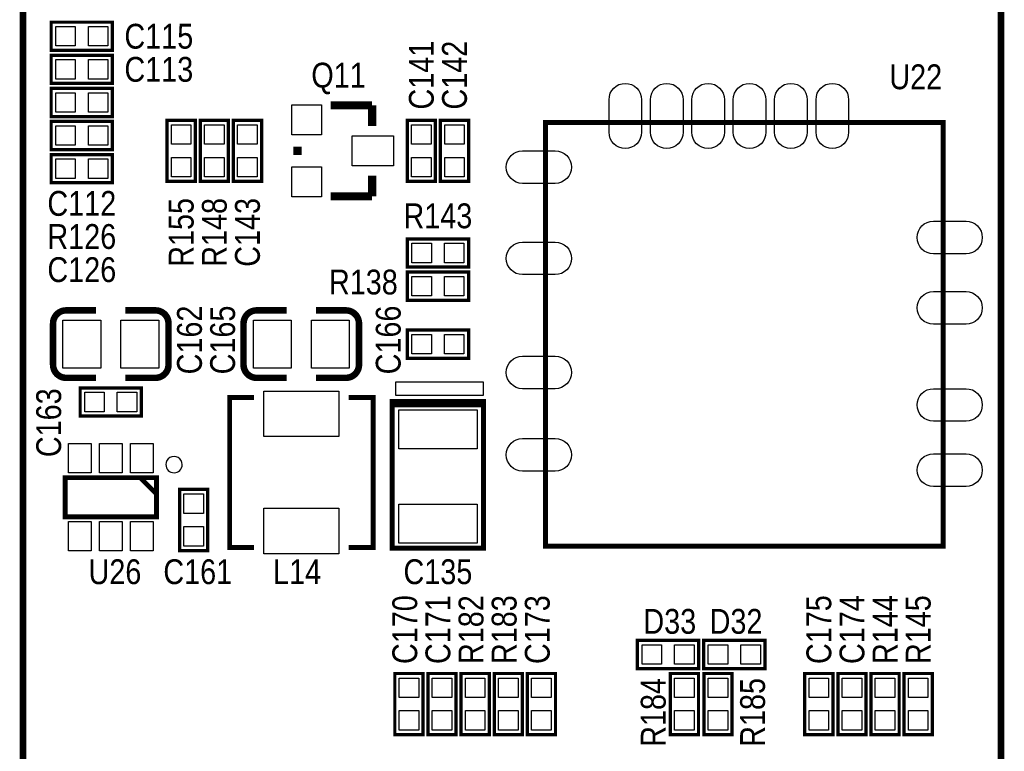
# Model space of a CAD drawing. Extents: x 0 to 176, y -10 to 100.
# Tile 10 of 15: x 111 to 141, y 21 to 44. Entities that reach past the tile are written whole.
import ezdxf
from ezdxf.enums import TextEntityAlignment as Align

# ---------------------------------------------------------------- set-up
doc = ezdxf.new("R2010")
doc.units = 0
doc.layers.add('DXF', color=212, linetype='CONTINUOUS')

msp = doc.modelspace()

# ---------------------------------------------------------------- linework, layer by layer
at = {"layer": 'DXF'}
for points, const_width in [([(111.224593, 19.199606), (111.224593, 65.548307), (141.224787, 65.548307), (141.224787, 19.199911), (141.224508, 19.199606), (141.224508, 12.899593)], 0.199898), ([(112.0902, 43.5356), (113.9698, 43.5356), (113.9698, 42.672), (112.0902, 42.672), (112.0902, 43.5356)], 0.1016), ([(112.0902, 42.5196), (113.9698, 42.5196), (113.9698, 41.656), (112.0902, 41.656), (112.0902, 42.5196)], 0.1016), ([(112.0902, 41.5036), (113.9698, 41.5036), (113.9698, 40.64), (112.0902, 40.64), (112.0902, 41.5036)], 0.1016), ([(121.9327, 40.983713), (120.6627, 40.983713)], 0.254), ([(121.9327, 40.348713), (121.9327, 40.983713)], 0.254), ([(113.9698, 39.624), (112.0902, 39.624), (112.0902, 40.4876), (113.9698, 40.4876), (113.9698, 39.624)], 0.1016), ([(115.6462, 38.646913), (115.6462, 40.526513), (116.5098, 40.526513), (116.5098, 38.646913), (115.6462, 38.646913)], 0.1016), ([(116.6622, 38.646913), (116.6622, 40.526513), (117.5258, 40.526513), (117.5258, 38.646913), (116.6622, 38.646913)], 0.1016), ([(117.6782, 38.646913), (117.6782, 40.526513), (118.5418, 40.526513), (118.5418, 38.646913), (117.6782, 38.646913)], 0.1016), ([(123.0122, 38.646913), (123.0122, 40.526513), (123.8758, 40.526513), (123.8758, 38.646913), (123.0122, 38.646913)], 0.1016), ([(124.0282, 38.646913), (124.0282, 40.526513), (124.8918, 40.526513), (124.8918, 38.646913), (124.0282, 38.646913)], 0.1016), ([(139.450089, 27.456892), (127.25019, 27.456892), (127.25019, 40.456891), (139.450089, 40.456891), (139.450089, 27.456892)], 0.150089), ([(119.6467, 39.713713), (119.6467, 39.459713)], 0.254), ([(112.0902, 39.4716), (113.9698, 39.4716), (113.9698, 38.608), (112.0902, 38.608), (112.0902, 39.4716)], 0.1016), ([(121.9327, 38.824713), (121.9327, 38.189713)], 0.254), ([(121.9327, 38.189713), (120.6627, 38.189713)], 0.254), ([(123.0122, 36.8808), (124.8918, 36.8808), (124.8918, 36.0172), (123.0122, 36.0172), (123.0122, 36.8808)], 0.1016), ([(123.0122, 35.8648), (124.8918, 35.8648), (124.8918, 35.0012), (123.0122, 35.0012), (123.0122, 35.8648)], 0.1016), ([(115.289101, 34.689999), (114.369088, 34.689999)], 0.199898), ([(121.131051, 34.689999), (120.211037, 34.689999)], 0.199898), ([(123.0122, 34.0868), (124.8918, 34.0868), (124.8918, 33.2232), (123.0122, 33.2232), (123.0122, 34.0868)], 0.1016), ([(112.548899, 32.620001), (113.468912, 32.620001)], 0.199898), ([(118.390848, 32.620001), (119.310861, 32.620001)], 0.199898), ([(112.9792, 32.3088), (114.8588, 32.3088), (114.8588, 31.4452), (112.9792, 31.4452), (112.9792, 32.3088)], 0.1016), ([(118.313505, 32.015405), (117.563595, 32.015405), (117.563595, 27.41549), (118.313505, 27.41549)], 0.150089), ([(121.213601, 27.41549), (121.963409, 27.41549), (121.963409, 32.015405), (121.213601, 32.015405)], 0.150089), ([(125.351997, 31.790894), (122.552003, 31.790894), (122.552003, 27.391106), (125.351997, 27.391106), (125.351997, 31.890995), (122.552003, 31.890995), (122.552003, 31.691097)], 0.150089), ([(115.318997, 28.356103), (115.318997, 29.555897), (112.519003, 29.555897), (112.519003, 28.356103), (115.318997, 28.356103)], 0.150089), ([(115.318997, 29.056101), (114.818897, 29.555897)], 0.150089), ([(116.0272, 27.316201), (116.0272, 29.195801), (116.8908, 29.195801), (116.8908, 27.316201), (116.0272, 27.316201)], 0.1016), ([(131.953, 23.6982), (130.0734, 23.6982), (130.0734, 24.5618), (131.953, 24.5618), (131.953, 23.6982)], 0.1016), ([(132.1054, 24.5618), (133.985, 24.5618), (133.985, 23.6982), (132.1054, 23.6982), (132.1054, 24.5618)], 0.1016), ([(123.4948, 23.5458), (123.4948, 21.6662), (122.6312, 21.6662), (122.6312, 23.5458), (123.4948, 23.5458)], 0.1016), ([(124.5108, 23.5458), (124.5108, 21.6662), (123.6472, 21.6662), (123.6472, 23.5458), (124.5108, 23.5458)], 0.1016), ([(124.6632, 21.6662), (124.6632, 23.5458), (125.5268, 23.5458), (125.5268, 21.6662), (124.6632, 21.6662)], 0.1016), ([(125.6792, 21.6662), (125.6792, 23.5458), (126.5428, 23.5458), (126.5428, 21.6662), (125.6792, 21.6662)], 0.1016), ([(126.6952, 21.6662), (126.6952, 23.5458), (127.5588, 23.5458), (127.5588, 21.6662), (126.6952, 21.6662)], 0.1016), ([(131.081297, 21.6662), (131.081297, 23.5458), (131.944897, 23.5458), (131.944897, 21.6662), (131.081297, 21.6662)], 0.1016), ([(132.113503, 21.6662), (132.113503, 23.5458), (132.977103, 23.5458), (132.977103, 21.6662), (132.113503, 21.6662)], 0.1016), ([(135.2042, 21.6662), (135.2042, 23.5458), (136.0678, 23.5458), (136.0678, 21.6662), (135.2042, 21.6662)], 0.1016), ([(136.2202, 21.6662), (136.2202, 23.5458), (137.0838, 23.5458), (137.0838, 21.6662), (136.2202, 21.6662)], 0.1016), ([(138.0998, 23.5458), (138.0998, 21.6662), (137.2362, 21.6662), (137.2362, 23.5458), (138.0998, 23.5458)], 0.1016), ([(139.1158, 23.5458), (139.1158, 21.6662), (138.2522, 21.6662), (138.2522, 23.5458), (139.1158, 23.5458)], 0.1016)]:
    msp.add_lwpolyline(points, dxfattribs=dict(at, const_width=const_width))
for points in [[(112.230408, 42.804105), (112.230408, 43.403495), (112.829797, 43.403495), (112.829797, 42.804105)], [(113.230203, 42.804105), (113.230203, 43.403495), (113.829592, 43.403495), (113.829592, 42.804105)], [(112.230408, 41.788105), (112.230408, 42.387495), (112.829797, 42.387495), (112.829797, 41.788105)], [(113.230203, 41.788105), (113.230203, 42.387495), (113.829592, 42.387495), (113.829592, 41.788105)], [(112.230408, 40.772105), (112.230408, 41.371495), (112.829797, 41.371495), (112.829797, 40.772105)], [(113.230203, 40.772105), (113.230203, 41.371495), (113.829592, 41.371495), (113.829592, 40.772105)], [(119.4689, 40.996413), (120.3833, 40.996413), (120.3833, 40.082013), (119.4689, 40.082013)], [(112.829797, 40.355495), (112.829797, 39.756105), (112.230408, 39.756105), (112.230408, 40.355495)], [(113.829592, 40.355495), (113.829592, 39.756105), (113.230203, 39.756105), (113.230203, 40.355495)], [(116.377695, 39.786916), (115.778305, 39.786916), (115.778305, 40.386305), (116.377695, 40.386305)], [(117.393695, 39.786916), (116.794305, 39.786916), (116.794305, 40.386305), (117.393695, 40.386305)], [(118.409695, 39.786916), (117.810305, 39.786916), (117.810305, 40.386305), (118.409695, 40.386305)], [(123.743695, 39.786916), (123.144305, 39.786916), (123.144305, 40.386305), (123.743695, 40.386305)], [(124.759695, 39.786916), (124.160305, 39.786916), (124.160305, 40.386305), (124.759695, 40.386305)], [(121.3231, 40.043913), (122.5931, 40.043913), (122.5931, 39.129513), (121.3231, 39.129513)], [(112.230408, 38.740105), (112.230408, 39.339495), (112.829797, 39.339495), (112.829797, 38.740105)], [(113.230203, 38.740105), (113.230203, 39.339495), (113.829592, 39.339495), (113.829592, 38.740105)], [(116.377695, 38.787121), (115.778305, 38.787121), (115.778305, 39.38651), (116.377695, 39.38651)], [(117.393695, 38.787121), (116.794305, 38.787121), (116.794305, 39.38651), (117.393695, 39.38651)], [(118.409695, 38.787121), (117.810305, 38.787121), (117.810305, 39.38651), (118.409695, 39.38651)], [(123.743695, 38.787121), (123.144305, 38.787121), (123.144305, 39.38651), (123.743695, 39.38651)], [(124.759695, 38.787121), (124.160305, 38.787121), (124.160305, 39.38651), (124.759695, 39.38651)], [(119.4689, 39.091413), (120.3833, 39.091413), (120.3833, 38.177013), (119.4689, 38.177013)], [(123.152408, 36.149305), (123.152408, 36.748695), (123.751797, 36.748695), (123.751797, 36.149305)], [(124.152203, 36.149305), (124.152203, 36.748695), (124.751592, 36.748695), (124.751592, 36.149305)], [(123.152408, 35.133305), (123.152408, 35.732695), (123.751797, 35.732695), (123.751797, 35.133305)], [(124.152203, 35.133305), (124.152203, 35.732695), (124.751592, 35.732695), (124.751592, 35.133305)], [(112.449, 32.920051), (112.449, 34.389949), (113.608993, 34.389949), (113.608993, 32.920051)], [(114.228982, 32.920051), (114.228982, 34.389949), (115.388974, 34.389949), (115.388974, 32.920051)], [(119.450955, 34.389949), (119.450955, 32.920051), (118.290962, 32.920051), (118.290962, 34.389949)], [(121.230936, 34.389949), (121.230936, 32.920051), (120.070943, 32.920051), (120.070943, 34.389949)], [(123.152408, 33.355305), (123.152408, 33.954695), (123.751797, 33.954695), (123.751797, 33.355305)], [(124.152203, 33.355305), (124.152203, 33.954695), (124.751592, 33.954695), (124.751592, 33.355305)], [(125.351997, 32.490893), (122.652003, 32.490893), (122.652003, 32.091097), (125.351997, 32.091097)], [(113.119408, 31.577305), (113.119408, 32.176695), (113.718797, 32.176695), (113.718797, 31.577305)], [(114.119203, 31.577305), (114.119203, 32.176695), (114.718592, 32.176695), (114.718592, 31.577305)], [(120.913487, 30.81561), (118.613491, 30.81561), (118.613491, 32.215607), (120.913487, 32.215607)], [(122.752002, 31.641059), (125.151998, 31.641059), (125.151998, 30.441163), (122.752002, 30.441163)], [(113.318988, 30.605844), (113.318988, 29.705948), (112.61899, 29.705948), (112.61899, 30.605844)], [(114.268999, 30.605844), (114.268999, 29.705948), (113.569001, 29.705948), (113.569001, 30.605844)], [(115.21901, 30.605844), (115.21901, 29.705948), (114.519012, 29.705948), (114.519012, 30.605844)], [(116.758695, 28.456204), (116.159305, 28.456204), (116.159305, 29.055593), (116.758695, 29.055593)], [(122.752002, 28.740837), (125.151998, 28.740837), (125.151998, 27.540941), (122.752002, 27.540941)], [(120.913487, 27.215414), (118.613491, 27.215414), (118.613491, 28.615411), (120.913487, 28.615411)], [(113.318988, 28.206052), (113.318988, 27.306156), (112.61899, 27.306156), (112.61899, 28.206052)], [(114.268999, 28.206052), (114.268999, 27.306156), (113.569001, 27.306156), (113.569001, 28.206052)], [(115.21901, 28.206052), (115.21901, 27.306156), (114.519012, 27.306156), (114.519012, 28.206052)], [(116.758695, 27.456409), (116.159305, 27.456409), (116.159305, 28.055799), (116.758695, 28.055799)], [(130.812997, 24.429695), (130.812997, 23.830305), (130.213608, 23.830305), (130.213608, 24.429695)], [(131.812792, 24.429695), (131.812792, 23.830305), (131.213403, 23.830305), (131.213403, 24.429695)], [(132.245608, 23.830305), (132.245608, 24.429695), (132.844997, 24.429695), (132.844997, 23.830305)], [(133.245403, 23.830305), (133.245403, 24.429695), (133.844792, 24.429695), (133.844792, 23.830305)], [(122.763305, 23.405592), (123.362695, 23.405592), (123.362695, 22.806203), (122.763305, 22.806203)], [(123.779305, 23.405592), (124.378695, 23.405592), (124.378695, 22.806203), (123.779305, 22.806203)], [(125.394695, 22.806203), (124.795305, 22.806203), (124.795305, 23.405592), (125.394695, 23.405592)], [(126.410695, 22.806203), (125.811305, 22.806203), (125.811305, 23.405592), (126.410695, 23.405592)], [(127.426695, 22.806203), (126.827305, 22.806203), (126.827305, 23.405592), (127.426695, 23.405592)], [(131.812792, 22.806203), (131.213403, 22.806203), (131.213403, 23.405592), (131.812792, 23.405592)], [(132.844997, 22.806203), (132.245608, 22.806203), (132.245608, 23.405592), (132.844997, 23.405592)], [(135.935695, 22.806203), (135.336305, 22.806203), (135.336305, 23.405592), (135.935695, 23.405592)], [(136.951695, 22.806203), (136.352305, 22.806203), (136.352305, 23.405592), (136.951695, 23.405592)], [(137.368305, 23.405592), (137.967695, 23.405592), (137.967695, 22.806203), (137.368305, 22.806203)], [(138.384305, 23.405592), (138.983695, 23.405592), (138.983695, 22.806203), (138.384305, 22.806203)], [(122.763305, 22.405797), (123.362695, 22.405797), (123.362695, 21.806408), (122.763305, 21.806408)], [(123.779305, 22.405797), (124.378695, 22.405797), (124.378695, 21.806408), (123.779305, 21.806408)], [(125.394695, 21.806408), (124.795305, 21.806408), (124.795305, 22.405797), (125.394695, 22.405797)], [(126.410695, 21.806408), (125.811305, 21.806408), (125.811305, 22.405797), (126.410695, 22.405797)], [(127.426695, 21.806408), (126.827305, 21.806408), (126.827305, 22.405797), (127.426695, 22.405797)], [(131.812792, 21.806408), (131.213403, 21.806408), (131.213403, 22.405797), (131.812792, 22.405797)], [(132.844997, 21.806408), (132.245608, 21.806408), (132.245608, 22.405797), (132.844997, 22.405797)], [(135.935695, 21.806408), (135.336305, 21.806408), (135.336305, 22.405797), (135.935695, 22.405797)], [(136.951695, 21.806408), (136.352305, 21.806408), (136.352305, 22.405797), (136.951695, 22.405797)], [(137.368305, 22.405797), (137.967695, 22.405797), (137.967695, 21.806408), (137.368305, 21.806408)], [(138.384305, 22.405797), (138.983695, 22.405797), (138.983695, 21.806408), (138.384305, 21.806408)]]:
    msp.add_lwpolyline(points, close=True, dxfattribs=at)
for points in [[(129.199996, 40.156816), (129.199996, 41.156814, -1), (130.199994, 41.156814), (130.199994, 40.156816, -1)], [(130.469996, 40.156816), (130.469996, 41.156814, -1), (131.469994, 41.156814), (131.469994, 40.156816, -1)], [(131.739996, 40.156816), (131.739996, 41.156814, -1), (132.739994, 41.156814), (132.739994, 40.156816, -1)], [(133.009996, 40.156816), (133.009996, 41.156814, -1), (134.009994, 41.156814), (134.009994, 40.156816, -1)], [(134.279996, 40.156816), (134.279996, 41.156814, -1), (135.279994, 41.156814), (135.279994, 40.156816, -1)], [(135.549996, 40.156816), (135.549996, 41.156814, -1), (136.549994, 41.156814), (136.549994, 40.156816, -1)], [(126.550014, 39.586814), (127.550012, 39.586814, -1), (127.550012, 38.586816), (126.550014, 38.586816, -1)], [(139.149988, 37.426798), (140.149986, 37.426798, -1), (140.149986, 36.4268), (139.149988, 36.4268, -1)], [(126.550014, 36.786693), (127.550012, 36.786693, -1), (127.550012, 35.786695), (126.550014, 35.786695, -1)], [(139.149988, 35.266808), (140.149986, 35.266808, -1), (140.149986, 34.26681), (139.149988, 34.26681, -1)], [(126.550014, 33.286903), (127.550012, 33.286903, -1), (127.550012, 32.286905), (126.550014, 32.286905, -1)], [(139.149988, 32.286905), (140.149986, 32.286905, -1), (140.149986, 31.286907), (139.149988, 31.286907, -1)], [(126.550014, 30.756809), (127.550012, 30.756809, -1), (127.550012, 29.756811), (126.550014, 29.756811, -1)], [(116.108988, 29.955998, 1), (115.609012, 29.956002, 1)], [(139.149988, 30.286909), (140.149986, 30.286909, -1), (140.149986, 29.286911), (139.149988, 29.286911, -1)]]:
    msp.add_lwpolyline(points, format="xyb", close=True, dxfattribs=at)
at = {"layer": 'DXF', "const_width": 0.199898}
for points in [[(113.468912, 34.689999), (112.548899, 34.689999, 0.414214), (112.148899, 34.29)], [(115.688897, 33.02), (115.689101, 34.29, 0.414214), (115.289101, 34.689999)], [(119.310861, 34.689999), (118.390848, 34.689999, 0.414375), (117.991052, 34.29)], [(121.53105, 33.02), (121.53105, 34.29, 0.414214), (121.131051, 34.689999)], [(112.148899, 34.29), (112.148899, 33.02, 0.414214), (112.548899, 32.620001)], [(117.991052, 34.29), (117.990849, 33.02, 0.414214), (118.390848, 32.620001)], [(114.369088, 32.620001), (115.289101, 32.620001, 0.414375), (115.688897, 33.02)], [(120.211037, 32.620001), (121.131051, 32.620001, 0.414214), (121.53105, 33.02)]]:
    msp.add_lwpolyline(points, format="xyb", dxfattribs=at)

# ---------------------------------------------------------------- texts
at = {"layer": 'DXF', "width": 0.866667}
for s, p in [('C115', (115.3922, 42.7228)), ('C113', (115.3922, 41.7068)), ('Q11', (120.904, 41.529)), ('U22', (138.6078, 41.4782)), ('C112', (113.03, 37.592)), ('R143', (123.952, 37.211)), ('R126', (113.03, 36.576)), ('C126', (113.03, 35.56)), ('R138', (121.666, 35.179)), ('U26', (114.046, 26.289)), ('C161', (116.586, 26.289)), ('L14', (119.634, 26.289)), ('C135', (123.952, 26.289)), ('D33', (131.064, 24.765)), ('D32', (133.096, 24.765))]:
    msp.add_text(s, height=0.762, dxfattribs=at).set_placement(p, align=Align.CENTER)
for s, p in [('C141', (123.825, 41.91)), ('C142', (124.841, 41.91)), ('R155', (116.459, 37.084)), ('R148', (117.475, 37.084)), ('C143', (118.491, 37.084)), ('C162', (116.713, 33.782)), ('C165', (117.729, 33.782)), ('C166', (122.809, 33.782)), ('C163', (112.395, 31.242)), ('C170', (123.317, 24.892)), ('C171', (124.333, 24.892)), ('R182', (125.349, 24.892)), ('R183', (126.365, 24.892)), ('C173', (127.381, 24.892)), ('C175', (136.017, 24.892)), ('C174', (137.033, 24.892)), ('R144', (138.049, 24.892)), ('R145', (139.065, 24.892)), ('R184', (130.937, 22.352)), ('R185', (133.985, 22.352))]:
    msp.add_text(s, height=0.762, rotation=90, dxfattribs=at).set_placement(p, align=Align.CENTER)

doc.saveas('drawing.dxf')
